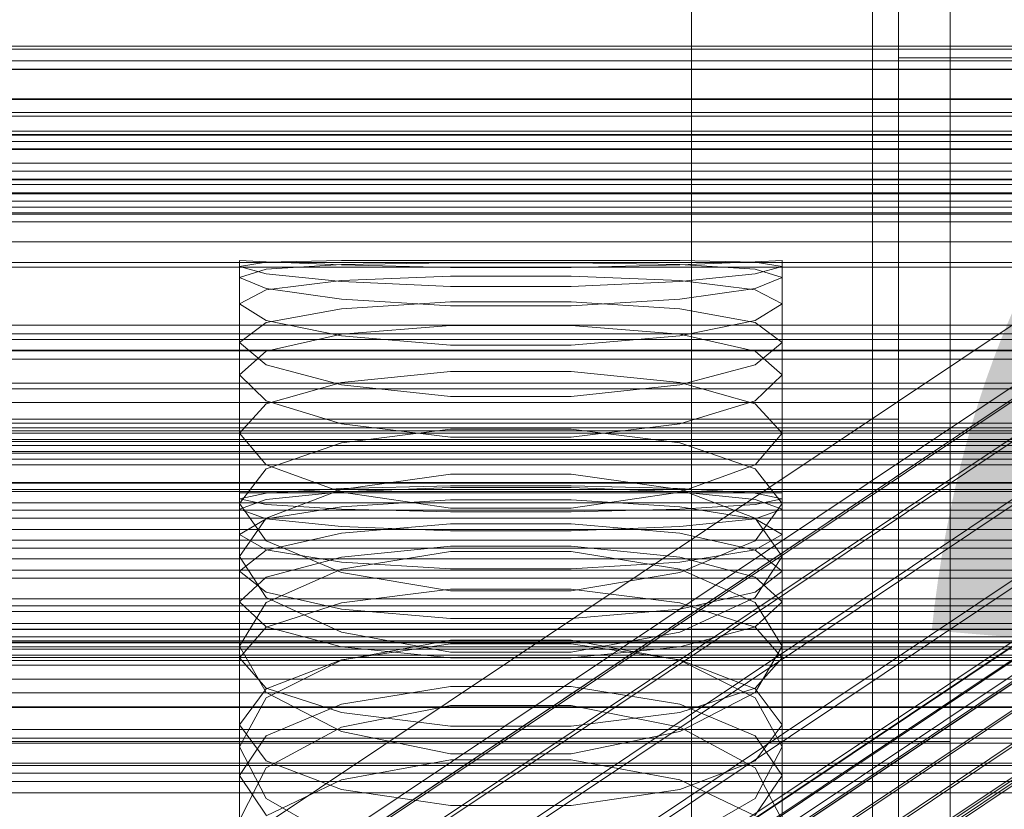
# Model space of a CAD drawing. Header units: millimetres. Extents: x -2233 to 61924, y -68080 to 6847.
# Tile 219 of 256: x 132 to 208, y -33925 to -33864. Entities that reach past the tile are written whole.
import ezdxf

# ---------------------------------------------------------------- set-up
doc = ezdxf.new("R2010")
doc.units = ezdxf.units.MM
for name, color, linetype, lineweight in [('COTAS_O', 1, 'Continuous', 0), ('COTAS_P', 1, 'Continuous', 0), ('frontal_briquetadora', 7, 'Continuous', 0), ('frontal_C01', 7, 'Continuous', 0), ('frontal_C02', 7, 'Continuous', 0), ('frontal_C03', 7, 'Continuous', 0), ('frontal_secador', 7, 'Continuous', 0)]:
    doc.layers.add(name, color=color, linetype=linetype, lineweight=lineweight)
doc.dimstyles.new('R19_100', dxfattribs={"dimtxt": 250, "dimasz": 150, "dimexe": 150, "dimexo": 80, "dimgap": 100, "dimtad": 1, "dimtih": 1, "dimtoh": 1, "dimdsep": 46, "dimcen": 0.09, "dimadec": 0, "dimazin": 0, "dimtfac": 1, "dimtdec": 4, "dimtofl": 0, "dimtmove": 0, "dimatfit": 3, "dimfxl": 1, "dimtolj": 1, "dimtzin": 0, "dimarcsym": 0})

# ---------------------------------------------------------------- blocks, each defined once
blk = doc.blocks.new('DIM_R28_52')
at = {"layer": 'COTAS_O'}
for p, q in [((-1725, -33700), (-1575, -33655)), ((1725, -33700), (1575, -33655)), ((-1725, -34400), (-1725, -33700)), ((-1725, -33700), (1725, -33700)), ((-1725, -33700), (-1575, -33745)), ((1725, -33700), (1575, -33745)), ((1725, -34400), (1725, -33700))]:
    blk.add_line(p, q, dxfattribs=at)
blk.add_text('3450 O', height=250, dxfattribs=at).set_placement((0, -33600))
blk = doc.blocks.new('DIM_R28_53')
at = {"layer": 'COTAS_P'}
for p, q in [((-150, -32300), (550, -32300)), ((550, -32300), (505, -32450)), ((550, -34900), (550, -32300)), ((550, -32300), (595, -32450)), ((550, -34900), (505, -34750)), ((550, -34900), (595, -34750)), ((-150, -34900), (550, -34900))]:
    blk.add_line(p, q, dxfattribs=at)
blk.add_text('2600 P', height=250, rotation=90, dxfattribs=at).set_placement((450, -33600))
blk = doc.blocks.new('DIM_R28_56')
at = {"layer": 'COTAS_O'}
for p, q in [((-650, -34200), (-500, -34155)), ((650, -34200), (500, -34155)), ((-650, -34900), (-650, -34200)), ((-650, -34200), (650, -34200)), ((-650, -34200), (-500, -34245)), ((650, -34200), (500, -34245)), ((650, -34900), (650, -34200))]:
    blk.add_line(p, q, dxfattribs=at)
blk.add_text('1300 O', height=250, dxfattribs=at).set_placement((0, -34100))

msp = doc.modelspace()

# ---------------------------------------------------------------- linework, layer by layer
at = {"layer": 'frontal_briquetadora'}
for p, q in [((200, -33765), (200, -33920)), ((204, -33920), (204, -33765)), ((200, -33869.692), (200, -33852.858)), ((200, -33854.32), (200, -33870.936)), ((200, -33859.811), (200, -33866.154)), ((184, -33860), (184, -33940)), ((198, -33940), (198, -33860)), ((200, -33866.336), (200, -33860.322)), ((200, -33877.066), (200, -33861.773)), ((200, -33862.803), (200, -33877.883)), ((200, -33867.047), (200, -33863.7)), ((200, -33864.056), (200, -33867.047)), ((200, -33866.154), (200, -33866.336)), ((480, -33867.047), (200, -33867.047)), ((200, -33883.135), (200, -33869.692)), ((200, -33870.936), (200, -33884.039)), ((184, -33880.454), (184, -33875.627)), ((198, -33880.454), (198, -33875.627)), ((200, -33888.245), (200, -33877.066)), ((200, -33877.883), (200, -33888.77)), ((184, -33889.153), (184, -33880.454)), ((198, -33889.153), (198, -33880.454)), ((151.08, -33882.856), (149, -33882.75)), ((149, -33900.75), (149, -33882.75)), ((149, -33883.222), (151.08, -33882.881)), ((151.08, -33883.775), (149, -33883.222)), ((149, -33901.201), (149, -33883.222)), ((151.08, -33883.423), (149, -33884.062)), ((151.08, -33882.881), (156.906, -33882.76)), ((156.906, -33883.094), (151.08, -33882.856)), ((156.906, -33883.063), (151.08, -33883.423)), ((156.906, -33882.76), (165.326, -33882.752)), ((165.326, -33882.922), (156.906, -33883.063)), ((165.326, -33883.285), (156.906, -33883.094)), ((165.326, -33882.752), (174.674, -33882.752)), ((174.674, -33882.922), (165.326, -33882.922)), ((174.674, -33883.285), (165.326, -33883.285)), ((174.674, -33882.752), (183.094, -33882.76)), ((183.094, -33883.063), (174.674, -33882.922)), ((183.094, -33883.094), (174.674, -33883.285)), ((183.094, -33882.76), (188.92, -33882.881)), ((188.92, -33882.856), (183.094, -33883.094)), ((188.92, -33883.423), (183.094, -33883.063)), ((191, -33882.75), (188.92, -33882.856)), ((188.92, -33882.881), (191, -33883.222)), ((191, -33883.222), (188.92, -33883.775)), ((191, -33884.062), (188.92, -33883.423)), ((191, -33900.75), (191, -33882.75)), ((191, -33901.201), (191, -33883.222)), ((200, -33883.253), (200, -33882.75)), ((200, -33883.285), (200, -33882.75)), ((200, -33882.75), (200, -33883.222)), ((200, -33891.871), (200, -33883.135)), ((200, -33883.222), (200, -33884.7)), ((200, -33884.763), (200, -33883.253)), ((200, -33884.826), (200, -33883.285)), ((149, -33902.002), (149, -33884.062)), ((149, -33884.062), (151.08, -33884.912)), ((156.906, -33884.371), (151.08, -33883.775)), ((165.326, -33883.964), (156.906, -33884.304)), ((174.674, -33883.964), (165.326, -33883.964)), ((183.094, -33884.304), (174.674, -33883.964)), ((188.92, -33883.775), (183.094, -33884.371)), ((188.92, -33884.912), (191, -33884.062)), ((191, -33902.002), (191, -33884.062)), ((200, -33884.039), (200, -33892.346)), ((156.906, -33884.304), (151.08, -33885.021)), ((151.08, -33884.912), (156.906, -33885.746)), ((165.326, -33884.761), (156.906, -33884.371)), ((174.674, -33884.761), (165.326, -33884.761)), ((183.094, -33884.371), (174.674, -33884.761)), ((188.92, -33885.021), (183.094, -33884.304)), ((183.094, -33885.746), (188.92, -33884.912)), ((200, -33884.7), (200, -33887.18)), ((200, -33887.273), (200, -33884.763)), ((200, -33887.368), (200, -33884.826)), ((151.08, -33885.021), (149, -33886.106)), ((191, -33886.106), (188.92, -33885.021)), ((149, -33903.952), (149, -33886.106)), ((151.08, -33887.4), (149, -33886.106)), ((151.08, -33887.559), (156.906, -33886.485)), ((156.906, -33885.746), (165.326, -33886.268)), ((156.906, -33886.485), (165.326, -33885.947)), ((165.326, -33885.947), (174.674, -33885.947)), ((165.326, -33886.268), (174.674, -33886.268)), ((174.674, -33886.268), (183.094, -33885.746)), ((174.674, -33885.947), (183.094, -33886.485)), ((183.094, -33886.485), (188.92, -33887.559)), ((191, -33886.106), (188.92, -33887.4)), ((191, -33903.952), (191, -33886.106)), ((200, -33887.18), (200, -33890.655)), ((149, -33889.086), (151.08, -33887.559)), ((156.906, -33888.59), (151.08, -33887.4)), ((165.326, -33887.791), (156.906, -33888.46)), ((174.674, -33887.791), (165.326, -33887.791)), ((183.094, -33888.46), (174.674, -33887.791)), ((188.92, -33887.4), (183.094, -33888.59)), ((188.92, -33887.559), (191, -33889.086)), ((200, -33890.779), (200, -33887.273)), ((200, -33890.905), (200, -33887.368)), ((156.906, -33888.46), (151.08, -33889.77)), ((165.326, -33889.308), (156.906, -33888.59)), ((183.094, -33888.59), (174.674, -33889.308)), ((188.92, -33889.77), (183.094, -33888.46)), ((200, -33894.218), (200, -33888.245)), ((200, -33888.77), (200, -33894.399)), ((151.08, -33890.822), (149, -33889.086)), ((149, -33906.796), (149, -33889.086)), ((174.674, -33889.308), (165.326, -33889.308)), ((184, -33900), (184, -33889.153)), ((191, -33889.086), (188.92, -33890.822)), ((191, -33906.796), (191, -33889.086)), ((198, -33900), (198, -33889.153)), ((151.08, -33889.77), (149, -33891.591)), ((191, -33891.591), (188.92, -33889.77)), ((156.906, -33892.364), (151.08, -33890.822)), ((188.92, -33890.822), (183.094, -33892.364)), ((200, -33890.655), (200, -33895.117)), ((200, -33895.272), (200, -33890.779)), ((200, -33895.428), (200, -33890.905)), ((149, -33909.185), (149, -33891.591)), ((149, -33891.591), (151.08, -33893.618)), ((165.326, -33891.333), (156.906, -33892.198)), ((174.674, -33891.333), (165.326, -33891.333)), ((183.094, -33892.198), (174.674, -33891.333)), ((188.92, -33893.618), (191, -33891.591)), ((191, -33909.185), (191, -33891.591)), ((156.906, -33892.198), (151.08, -33893.859)), ((165.326, -33893.278), (156.906, -33892.364)), ((183.094, -33892.364), (174.674, -33893.277)), ((188.92, -33893.859), (183.094, -33892.198)), ((200, -33895.045), (200, -33891.871)), ((200, -33892.346), (200, -33895.045)), ((174.674, -33893.277), (165.326, -33893.278)), ((151.08, -33893.859), (149, -33896.116)), ((151.08, -33893.618), (156.906, -33895.393)), ((183.094, -33895.393), (188.92, -33893.618)), ((191, -33896.116), (188.92, -33893.859)), ((200, -33894.399), (200, -33894.218)), ((200, -33895.045), (-160, -33895.045)), ((156.906, -33895.393), (165.326, -33896.435)), ((174.674, -33896.435), (183.094, -33895.393)), ((200, -33895.117), (200, -33900.553)), ((200, -33900.739), (200, -33895.272)), ((200, -33900.925), (200, -33895.428)), ((151.08, -33898.576), (149, -33896.116)), ((149, -33913.502), (149, -33896.116)), ((156.906, -33896.858), (165.326, -33895.8)), ((165.326, -33895.8), (174.674, -33895.8)), ((174.674, -33895.8), (183.094, -33896.858)), ((191, -33896.116), (188.92, -33898.576)), ((191, -33913.502), (191, -33896.116)), ((151.08, -33898.867), (156.906, -33896.858)), ((165.326, -33896.435), (174.674, -33896.435)), ((183.094, -33896.858), (188.92, -33898.867)), ((156.906, -33900.697), (151.08, -33898.576)), ((188.92, -33898.576), (183.094, -33900.697)), ((149, -33901.553), (151.08, -33898.867)), ((165.326, -33899.285), (156.906, -33900.472)), ((174.674, -33899.285), (165.326, -33899.285)), ((183.094, -33900.472), (174.674, -33899.285)), ((188.92, -33898.867), (191, -33901.553)), ((184, -33900), (-194, -33900)), ((165.327, -33900.196), (156.907, -33900.395)), ((174.673, -33900.196), (165.327, -33900.196)), ((183.093, -33900.395), (174.673, -33900.196)), ((184, -33900), (184, -33910.847)), ((210, -33900), (198, -33900)), ((198, -33900), (198, -33910.847)), ((149, -33900.75), (151.08, -33900.75)), ((151.08, -33900.754), (149, -33901.201)), ((156.907, -33900.395), (151.08, -33900.754)), ((156.906, -33900.472), (151.08, -33902.709)), ((151.08, -33901.257), (156.907, -33900.66)), ((151.08, -33900.75), (156.907, -33900.75)), ((165.326, -33901.931), (156.906, -33900.697)), ((156.907, -33900.66), (165.327, -33900.329)), ((156.907, -33900.75), (165.327, -33900.75)), ((165.327, -33900.329), (174.673, -33900.329)), ((165.327, -33900.75), (174.673, -33900.75)), ((174.673, -33900.329), (183.093, -33900.66)), ((174.673, -33900.75), (183.093, -33900.75)), ((183.094, -33900.697), (174.674, -33901.931)), ((188.92, -33900.754), (183.093, -33900.395)), ((183.093, -33900.66), (188.92, -33901.257)), ((183.093, -33900.75), (188.92, -33900.75)), ((188.92, -33902.709), (183.094, -33900.472)), ((188.92, -33900.75), (191, -33900.75)), ((191, -33901.201), (188.92, -33900.754)), ((200, -33900.553), (200, -33906.951)), ((200, -33907.167), (200, -33900.739)), ((200, -33907.383), (200, -33900.925)), ((149, -33901.201), (151.08, -33901.648)), ((149, -33902.002), (151.08, -33901.257)), ((151.08, -33904.442), (149, -33901.553)), ((149, -33918.691), (149, -33901.553)), ((151.08, -33901.648), (156.907, -33902.006)), ((156.907, -33901.809), (165.327, -33901.279)), ((165.327, -33901.279), (174.673, -33901.279)), ((174.673, -33901.279), (183.093, -33901.809)), ((183.093, -33902.006), (188.92, -33901.648)), ((188.92, -33901.648), (191, -33901.201)), ((188.92, -33901.257), (191, -33902.002)), ((191, -33901.553), (188.92, -33904.442)), ((191, -33918.691), (191, -33901.553)), ((151.08, -33902.746), (149, -33902.002)), ((151.08, -33902.762), (156.907, -33901.809)), ((156.907, -33902.006), (165.327, -33902.205)), ((174.674, -33901.931), (165.326, -33901.931)), ((165.327, -33902.205), (174.673, -33902.205)), ((174.673, -33902.205), (183.093, -33902.006)), ((183.093, -33901.809), (188.92, -33902.762)), ((191, -33902.002), (188.92, -33902.746)), ((151.08, -33902.709), (149, -33905.679)), ((149, -33903.952), (151.08, -33902.762)), ((156.907, -33903.344), (151.08, -33902.746)), ((165.327, -33903.131), (156.907, -33903.856)), ((174.673, -33903.131), (165.327, -33903.131)), ((183.093, -33903.856), (174.673, -33903.131)), ((188.92, -33902.746), (183.093, -33903.344)), ((191, -33905.679), (188.92, -33902.709)), ((188.92, -33902.762), (191, -33903.952)), ((149, -33903.952), (151.08, -33905.141)), ((156.907, -33903.856), (151.08, -33905.165)), ((165.327, -33903.675), (156.907, -33903.344)), ((174.673, -33903.675), (165.327, -33903.675)), ((183.093, -33903.344), (174.673, -33903.675)), ((188.92, -33905.165), (183.093, -33903.856)), ((188.92, -33905.141), (191, -33903.952)), ((156.906, -33906.903), (151.08, -33904.442)), ((188.92, -33904.442), (183.094, -33906.903)), ((151.08, -33905.165), (149, -33906.796)), ((151.08, -33905.141), (156.907, -33906.095)), ((165.326, -33905.267), (156.906, -33906.643)), ((156.907, -33905.719), (165.327, -33904.863)), ((174.674, -33905.267), (165.326, -33905.267)), ((165.327, -33904.863), (174.673, -33904.863)), ((174.673, -33904.863), (183.093, -33905.719)), ((183.094, -33906.643), (174.674, -33905.267)), ((183.093, -33906.095), (188.92, -33905.141)), ((191, -33906.796), (188.92, -33905.165)), ((149, -33922.627), (149, -33905.679)), ((149, -33905.679), (151.08, -33908.849)), ((151.08, -33907.261), (156.907, -33905.719)), ((156.907, -33906.095), (165.327, -33906.624)), ((174.673, -33906.624), (183.093, -33906.095)), ((183.093, -33905.719), (188.92, -33907.261)), ((188.92, -33908.849), (191, -33905.679)), ((191, -33922.627), (191, -33905.679)), ((149, -33906.796), (151.08, -33908.427)), ((156.906, -33906.643), (151.08, -33909.219)), ((165.326, -33908.325), (156.906, -33906.903)), ((165.327, -33906.624), (174.673, -33906.624)), ((183.094, -33906.903), (174.674, -33908.325)), ((188.92, -33909.219), (183.094, -33906.643)), ((188.92, -33908.427), (191, -33906.796)), ((200, -33906.951), (200, -33914.294)), ((149, -33909.185), (151.08, -33907.261)), ((188.92, -33907.261), (191, -33909.185)), ((200, -33914.539), (200, -33907.167)), ((200, -33914.784), (200, -33907.383)), ((151.08, -33908.427), (156.907, -33909.735)), ((156.907, -33909.253), (165.327, -33908.203)), ((174.674, -33908.325), (165.326, -33908.325)), ((165.327, -33908.203), (174.673, -33908.203)), ((174.673, -33908.203), (183.093, -33909.253)), ((183.093, -33909.735), (188.92, -33908.427)), ((151.08, -33911.108), (149, -33909.185)), ((151.08, -33909.219), (149, -33912.608)), ((151.08, -33908.849), (156.906, -33911.534)), ((151.08, -33911.144), (156.907, -33909.253)), ((183.093, -33909.253), (188.92, -33911.144)), ((183.094, -33911.534), (188.92, -33908.849)), ((191, -33909.185), (188.92, -33911.108)), ((191, -33912.608), (188.92, -33909.219)), ((156.907, -33909.735), (165.327, -33910.461)), ((174.673, -33910.461), (183.093, -33909.735)), ((165.327, -33910.461), (174.673, -33910.461)), ((184, -33910.847), (184, -33919.546)), ((198, -33910.847), (198, -33919.546)), ((149, -33913.502), (151.08, -33911.144)), ((156.907, -33912.651), (151.08, -33911.108)), ((156.906, -33911.534), (165.326, -33913.08)), ((174.674, -33913.08), (183.094, -33911.534)), ((188.92, -33911.108), (183.093, -33912.651)), ((188.92, -33911.144), (191, -33913.502)), ((156.906, -33913.701), (165.326, -33912.14)), ((165.326, -33912.14), (174.674, -33912.14)), ((174.674, -33912.14), (183.094, -33913.701)), ((151.08, -33916.193), (149, -33912.608)), ((149, -33929.238), (149, -33912.608)), ((165.327, -33912.428), (156.907, -33913.668)), ((165.327, -33913.507), (156.907, -33912.651)), ((165.326, -33913.08), (174.674, -33913.08)), ((174.673, -33912.428), (165.327, -33912.428)), ((183.093, -33913.668), (174.673, -33912.428)), ((183.093, -33912.651), (174.673, -33913.507)), ((191, -33912.608), (188.92, -33916.193)), ((191, -33929.238), (191, -33912.608)), ((149, -33913.502), (151.08, -33915.861)), ((156.907, -33913.668), (151.08, -33915.903)), ((151.08, -33916.61), (156.906, -33913.701)), ((174.673, -33913.507), (165.327, -33913.507)), ((188.92, -33915.903), (183.093, -33913.668)), ((183.094, -33913.701), (188.92, -33916.61)), ((188.92, -33915.861), (191, -33913.502)), ((200, -33914.294), (200, -33922.563)), ((200, -33922.836), (200, -33914.539)), ((200, -33923.11), (200, -33914.784)), ((151.08, -33915.903), (149, -33918.691)), ((151.08, -33915.861), (156.907, -33917.752)), ((156.906, -33919.209), (151.08, -33916.193)), ((156.907, -33917.096), (165.327, -33915.73)), ((165.327, -33915.73), (174.673, -33915.73)), ((174.673, -33915.73), (183.093, -33917.096)), ((183.093, -33917.752), (188.92, -33915.861)), ((188.92, -33916.193), (183.094, -33919.209)), ((191, -33918.691), (188.92, -33915.903)), ((149, -33920.41), (151.08, -33916.61)), ((188.92, -33916.61), (191, -33920.41)), ((151.08, -33919.558), (156.907, -33917.096)), ((165.326, -33917.209), (156.906, -33918.891)), ((174.674, -33917.209), (165.326, -33917.209)), ((183.094, -33918.891), (174.674, -33917.209)), ((183.093, -33917.096), (188.92, -33919.558)), ((156.907, -33917.752), (165.327, -33918.801)), ((174.673, -33918.801), (183.093, -33917.752)), ((149, -33918.691), (151.08, -33921.478)), ((156.906, -33918.891), (151.08, -33922.018)), ((165.326, -33920.937), (156.906, -33919.209)), ((165.327, -33918.801), (174.673, -33918.801)), ((183.094, -33919.209), (174.674, -33920.937)), ((188.92, -33922.018), (183.094, -33918.891)), ((188.92, -33921.478), (191, -33918.691)), ((200, -33920), (-160, -33920)), ((149, -33922.627), (151.08, -33919.558)), ((184, -33919.546), (184, -33924.373)), ((188.92, -33919.558), (191, -33922.627)), ((198, -33919.546), (198, -33924.373)), ((204, -33920), (200, -33920)), ((200, -33920), (200, -34100)), ((204, -34100), (204, -33920)), ((151.08, -33924.402), (149, -33920.41)), ((149, -33936.682), (149, -33920.41)), ((191, -33920.41), (188.92, -33924.402)), ((191, -33936.682), (191, -33920.41)), ((151.08, -33921.478), (156.907, -33923.713)), ((156.907, -33922.955), (165.327, -33921.403)), ((174.674, -33920.937), (165.326, -33920.937)), ((165.327, -33921.403), (174.673, -33921.403)), ((174.673, -33921.403), (183.093, -33922.955)), ((183.093, -33923.713), (188.92, -33921.478)), ((151.08, -33922.018), (149, -33926.087)), ((191, -33926.087), (188.92, -33922.018)), ((151.08, -33925.697), (149, -33922.627)), ((151.08, -33925.751), (156.907, -33922.955)), ((183.093, -33922.955), (188.92, -33925.751)), ((191, -33922.627), (188.92, -33925.697)), ((200, -33922.563), (200, -33931.737)), ((200, -33932.038), (200, -33922.836)), ((156.907, -33923.713), (165.327, -33924.953)), ((174.673, -33924.953), (183.093, -33923.713)), ((200, -33932.339), (200, -33923.11)), ((156.906, -33927.741), (151.08, -33924.402)), ((188.92, -33924.402), (183.094, -33927.741)), ((165.327, -33924.953), (174.673, -33924.953))]:
    msp.add_line(p, q, dxfattribs=at)
at = {"layer": 'frontal_C01'}
for p, q in [((980, -33912.304), (-980, -33912.304)), ((980, -33917.304), (-980, -33917.304))]:
    msp.add_line(p, q, dxfattribs=at)
at = {"layer": 'frontal_C02'}
for p, q in [((146.872, -33933.95), (331.181, -33810.695)), ((148.32, -33934.108), (332.629, -33810.853)), ((146.383, -33935.233), (330.692, -33811.978)), ((150.629, -33935.695), (334.938, -33812.44)), ((141.218, -33957.459), (355.017, -33814.483)), ((141.731, -33957.515), (355.53, -33814.539)), ((146.887, -33937.869), (331.197, -33814.614)), ((141.045, -33957.913), (354.844, -33814.938)), ((142.549, -33958.077), (356.348, -33815.102)), ((153.641, -33938.604), (337.95, -33815.35)), ((141.224, -33958.847), (355.022, -33815.872)), ((143.617, -33959.108), (357.415, -33816.133)), ((141.742, -33960.197), (355.541, -33817.222)), ((144.861, -33960.537), (358.659, -33817.561)), ((148.35, -33941.678), (332.659, -33818.423)), ((142.565, -33961.871), (356.363, -33818.895)), ((359.995, -33819.291), (146.196, -33962.266)), ((157.152, -33942.637), (341.461, -33819.382)), ((143.635, -33963.754), (357.434, -33820.779)), ((147.533, -33964.178), (361.332, -33821.203)), ((144.881, -33965.719), (358.68, -33822.743)), ((150.672, -33946.401), (334.981, -33823.147)), ((345.231, -33824.263), (160.922, -33947.518)), ((153.694, -33951.717), (338.003, -33828.462)), ((164.693, -33952.915), (349.002, -33829.66)), ((157.211, -33957.262), (341.52, -33834.007)), ((-311.15, -33866.164), (311.15, -33866.164)), ((-311.15, -33867.961), (311.15, -33867.961)), ((-311.15, -33871.585), (311.15, -33871.585)), ((-311.15, -33873.052), (311.15, -33873.052)), ((228.298, -33874.707), (130, -33940.443)), ((-450, -33876.51), (450, -33876.51)), ((-311.15, -33875.833), (311.15, -33875.833)), ((-311.15, -33876.871), (311.15, -33876.871)), ((-311.15, -33878.619), (311.15, -33878.619)), ((-311.15, -33879.156), (311.15, -33879.156)), ((-311.15, -33879.752), (311.15, -33879.752)), ((130, -33946.173), (228.298, -33880.437)), ((450, -33888.432), (-450, -33888.432)), ((450, -33909.919), (-450, -33909.919)), ((-450, -33921.841), (450, -33921.841))]:
    msp.add_line(p, q, dxfattribs=at)
at = {"layer": 'frontal_C03'}
for p, q in [((1250, -33866.398), (-1250, -33866.398)), ((1250, -33867.279), (-1250, -33867.279)), ((1250, -33867.932), (-1250, -33867.932)), ((1250, -33870.24), (-1250, -33870.24)), ((-1250, -33871.297), (1250, -33871.297)), ((-1250, -33872.731), (1250, -33872.731)), ((-1250, -33873.529), (1250, -33873.529)), ((-1250, -33874.113), (1250, -33874.113)), ((1250, -33874.149), (-1250, -33874.149)), ((1250, -33875.207), (-1250, -33875.207)), ((-1250, -33876.451), (1250, -33876.451)), ((1250, -33877.514), (-1250, -33877.514)), ((-1250, -33877.581), (1250, -33877.581)), ((1250, -33878.167), (-1250, -33878.167)), ((1250, -33879.049), (-1250, -33879.049)), ((-1250, -33881.3), (1250, -33881.3)), ((-1500, -33883.261), (1500, -33883.261)), ((-1250, -33882.897), (1250, -33882.897)), ((-1250, -33887.744), (1250, -33887.744)), ((1250, -33888.855), (-1250, -33888.855)), ((-1250, -33889.699), (1250, -33889.699)), ((1250, -33889.737), (-1250, -33889.737)), ((1250, -33890.39), (-1250, -33890.39)), ((1500, -33892.245), (-1500, -33892.245)), ((1250, -33892.697), (-1250, -33892.697)), ((-1250, -33893.755), (1250, -33893.755)), ((-1250, -33895.344), (1250, -33895.344)), ((-1268, -33895.717), (1268, -33895.717)), ((-1268, -33895.941), (1268, -33895.941)), ((-1268, -33896.106), (1268, -33896.106)), ((-1268, -33896.763), (1268, -33896.763)), ((-1268, -33897.081), (1268, -33897.081)), ((1250, -33896.607), (-1250, -33896.607)), ((1250, -33897.525), (-1250, -33897.525)), ((1250, -33897.664), (-1250, -33897.664)), ((-1268, -33898.127), (1268, -33898.127)), ((-1268, -33898.576), (1268, -33898.576)), ((-1268, -33899.939), (1268, -33899.939)), ((1250, -33899.972), (-1250, -33899.972)), ((-1268, -33900.489), (1268, -33900.489)), ((1250, -33900.625), (-1250, -33900.625)), ((1250, -33901.506), (-1250, -33901.506)), ((-1268, -33902.077), (1268, -33902.077)), ((1268, -33902.69), (-1268, -33902.69)), ((-1250, -33903.582), (1250, -33903.582)), ((-1268, -33904.394), (1268, -33904.394)), ((-1268, -33905.029), (1268, -33905.029)), ((-1250, -33905.841), (1250, -33905.841)), ((-1268, -33906.733), (1268, -33906.733)), ((-1268, -33907.346), (1268, -33907.346)), ((-1268, -33908.934), (1268, -33908.934)), ((-1268, -33909.484), (1268, -33909.484)), ((-1268, -33910.847), (1268, -33910.847)), ((-1268, -33911.296), (1268, -33911.296)), ((1250, -33911.313), (-1250, -33911.313)), ((-1268, -33912.342), (1268, -33912.342)), ((-1250, -33911.898), (1250, -33911.898)), ((1250, -33912.194), (-1250, -33912.194)), ((-1268, -33912.66), (1268, -33912.66)), ((1250, -33912.848), (-1250, -33912.848)), ((-1268, -33913.317), (1268, -33913.317)), ((-1268, -33913.482), (1268, -33913.482)), ((-1268, -33913.706), (1268, -33913.706)), ((-1250, -33914.079), (1250, -33914.079)), ((1250, -33915.155), (-1250, -33915.155)), ((-1250, -33916.212), (1250, -33916.212)), ((1500, -33917.367), (-1500, -33917.367)), ((1250, -33919.065), (-1250, -33919.065)), ((-1250, -33919.724), (1250, -33919.724)), ((1250, -33920.122), (-1250, -33920.122)), ((-1250, -33921.679), (1250, -33921.679)), ((1250, -33922.429), (-1250, -33922.429)), ((1250, -33923.083), (-1250, -33923.083)), ((1250, -33923.964), (-1250, -33923.964))]:
    msp.add_line(p, q, dxfattribs=at)
at = {"layer": 'frontal_secador'}
for p, q in [((1250, -33870.291), (-1250, -33870.291)), ((1250, -33873), (-1250, -33873))]:
    msp.add_line(p, q, dxfattribs=at)

# ---------------------------------------------------------------- dimensions: what is measured, and where the dimension line sits
at = {"layer": 'COTAS_O'}
for p1, p2, picture, middle in [((-1725, -34400), (1725, -34400), 'DIM_R28_52', (0, -33700)), ((-650, -34900), (650, -34900), 'DIM_R28_56', (0, -34200))]:
    dim = msp.add_aligned_dim(p1=p1, p2=p2, distance=700, text='<> O', dimstyle='R19_100', dxfattribs=at)
    dim.commit()
    dim.dimension.update_dxf_attribs({"geometry": picture, "text_midpoint": middle})
at = {"layer": 'COTAS_P'}
dim = msp.add_aligned_dim(p1=(-150, -34900), p2=(-150, -32300), distance=-700, text='<> P', dimstyle='R19_100', dxfattribs=at)
dim.commit()
dim.dimension.update_dxf_attribs({"geometry": 'DIM_R28_53', "text_midpoint": (550, -33600)})

doc.saveas('drawing.dxf')
